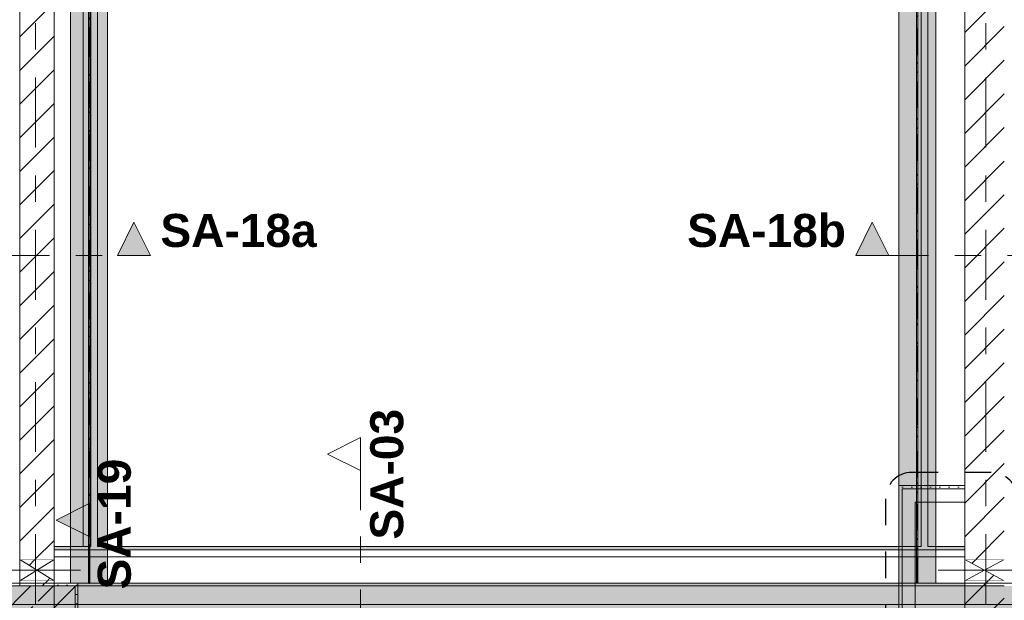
# Model space of a CAD drawing. Header units: metres. Extents: x -3.6 to 85.2, y -11 to 16.8.
# Tile 217 of 256: x 18.5 to 22.2, y 8.4 to 10.6. Entities that reach past the tile are written whole.
import ezdxf

# ---------------------------------------------------------------- set-up
doc = ezdxf.new("R2010")
doc.units = ezdxf.units.M
doc.header["$MEASUREMENT"] = 0
for name, pattern in [('Achse', [0.2, 0.1, -0.05, 0, -0.05]), ('Punktlinie eng', [0.0375, 0.0125, -0.025]), ('Schnittlinie', [0.3, 0.15, -0.075, 0, -0.075]), ('Strichlinie doppelt', [0.546806, 0.264583, -0.105833, 0.070556, -0.105833]), ('Wipeout_Contour', [1, 0, -1])]:
    doc.linetypes.add(name, pattern=pattern)
for name, color, linetype in [('154 - Bemaßung_ Beschriftung.Ausbau - Deckenspiegel', 7, 'Continuous'), ('203 - Marker.Schnitt - Ausbaudetail SA', 7, 'Continuous'), ('208 - Marker.Detail', 7, 'Continuous'), ('451 - Universal.Achsen Raster', 7, 'Continuous'), ('605 - Struktur.Wand Innen', 7, 'Continuous'), ('607 - Struktur.Stütze', 7, 'Continuous'), ('608 - Struktur.Träger', 7, 'Continuous'), ('612 - Struktur.Stahlbau', 7, 'Continuous'), ('Abbruch_605 - Struktur.Wand Innen', 7, 'Continuous'), ('Neubau_605 - Struktur.Wand Innen', 7, 'Continuous'), ('Neubau_606 - Struktur.Wand Innen Ausbau', 7, 'Continuous'), ('Neubau_612 - Struktur.Stahlbau', 7, 'Continuous'), ('Neubau_653 - Abdeckung.TB Verkofferung', 7, 'Continuous')]:
    doc.layers.add(name, color=color, linetype=linetype)
doc.styles.add('ERSTELLTER_STIL_1', font='txt')
doc.styles.add('ERSTELLTER_STIL_2', font='txt')
doc.linetypes.add('Abbruch 1', pattern='A,0,[1,2022.0244.A_L5A-PL04.03_iB_Deckenspiegel 1.OG1.Shx,S=0.001984,R=0,X=0,Y=0],-0.25,0', length=0.25)
doc.dimstyles.new('ERSTELLTER_STIL__2', dxfattribs={"dimtxt": 0.1, "dimasz": 0.0532, "dimexe": 0.18, "dimexo": 0.0625, "dimgap": 0, "dimtad": 1, "dimtih": 1, "dimtoh": 1, "dimzin": 0, "dimdsep": 46, "dimtxsty": 'ERSTELLTER_STIL_2', "dimblk": 'ARROWHEAD_2', "dimblk1": 'ARROWHEAD_2', "dimblk2": 'ARROWHEAD_2', "dimcen": 0.09, "dimse1": 1, "dimse2": 1, "dimclrd": 7, "dimclre": 7, "dimclrt": 7, "dimazin": 0, "dimtfac": 1, "dimtdec": 4, "dimtmove": 2, "dimatfit": 3, "dimfxl": 1, "dimtolj": 1, "dimtzin": 0, "dimarcsym": 0})
pattern_1 = [(45, (0, 0), (-0.01767767, 0.01767767), [0, -0.025])]
pattern_2 = [(45, (0, 0), (-0.08485281, 0.08485281), []), (45, (-0.04243, 0.04243), (-0.08485281, 0.08485281), [0.09, -0.03])]
pattern_3 = [(45, (0, 0), (-0.0636396, 0.0636396), [])]
pattern_4 = [(135, (0, 0), (0.053033, 0.053033), []), (135, (-0.01768, -0.01768), (0.053033, 0.053033), [])]

# ---------------------------------------------------------------- blocks, each defined once
blk = doc.blocks.new('*D437')
at = {"layer": '154 - Bemaßung_ Beschriftung.Ausbau - Deckenspiegel', "color": 7, "linetype": 'Continuous', "lineweight": 5}
for p, q in [((18.37, 8.3775), (18.37, 8.4825)), ((33.09, 8.3775), (33.09, 8.4825)), ((18.3358, 8.43), (18.37, 8.43)), ((18.3902, 8.465), (18.3498, 8.395)), ((18.37, 8.43), (33.09, 8.43)), ((33.0698, 8.395), (33.1102, 8.465)), ((33.09, 8.43), (33.1242, 8.43))]:
    blk.add_line(p, q, dxfattribs=at)
at = {"color": 254, "linetype": 'Wipeout_Contour', "lineweight": 0, "ltscale": 107.020371}
blk.add_wipeout([(25.1731, 8.4286), (25.5579, 8.4286), (25.5579, 8.5714), (25.1731, 8.5714)], dxfattribs=at).dxf.layer = '154 - Bemaßung_ Beschriftung.Ausbau - Deckenspiegel'
at = {"layer": '154 - Bemaßung_ Beschriftung.Ausbau - Deckenspiegel', "color": 7, "lineweight": 5, "insert": (25.1945, 8.45), "char_height": 0.1, "attachment_point": 7, "style": 'ERSTELLTER_STIL_2'}
blk.add_mtext('\\A1;{\\pql;\\fArial|b0|i0|c0|p38;14,72}', dxfattribs=at)
blk = doc.blocks.new('ARROWHEAD_2')
at = {"color": 0, "linetype": 'Continuous', "lineweight": 0}
for p, q in [((0, 0), (-1, 0)), ((-0.378, -0.655), (0.378, 0.655))]:
    blk.add_line(p, q, dxfattribs=at)

msp = doc.modelspace()

# ---------------------------------------------------------------- hatches: boundary and pattern name
at = {"layer": '203 - Marker.Schnitt - Ausbaudetail SA', "linetype": 'Continuous', "lineweight": 0, "true_color": 0x000000}
for points in [[(18.9655, 9.7516), (18.903, 9.8766), (18.8405, 9.7516)], [(21.6375, 9.7516), (21.7625, 9.7516), (21.7, 9.8766)]]:
    msp.add_hatch(color=18, dxfattribs=at).paths.add_polyline_path(points)
at = {"layer": '607 - Struktur.Stütze', "linetype": 'Continuous', "lineweight": 0, "true_color": 0x000000}
h = msp.add_hatch(dxfattribs=at)
h.set_pattern_fill('Gips_0001', color=18, style=0, pattern_type=2)
h.set_pattern_definition(pattern_1)
h.paths.add_polyline_path([(18.37, 8.51), (18.37, 8.09), (18.69, 8.09), (18.69, 8.51), (18.6, 8.51), (18.6, 8.5), (18.68, 8.5), (18.68, 8.1), (18.38, 8.1), (18.38, 8.5), (18.47, 8.5), (18.47, 8.51)])
h = msp.add_hatch(dxfattribs=at)
h.set_pattern_fill('Beton__Stahlbeton_0001', color=18, style=0, pattern_type=2)
h.set_pattern_definition(pattern_2)
h.paths.add_polyline_path([(18.38, 8.1), (18.68, 8.1), (18.68, 8.5), (18.38, 8.5)])
at = {"layer": 'Abbruch_605 - Struktur.Wand Innen', "linetype": 'Continuous', "lineweight": 0, "true_color": 0x000000}
h = msp.add_hatch(dxfattribs=at)
h.set_pattern_fill('MW_Ziegel_0001', color=18, style=0, pattern_type=2)
h.set_pattern_definition(pattern_3)
h.paths.add_polyline_path([(18.6, 8.6), (18.47, 8.6), (18.535, 8.56)])
h = msp.add_hatch(dxfattribs=at)
h.set_pattern_fill('MW_Ziegel_0001', color=18, style=0, pattern_type=2)
h.set_pattern_definition(pattern_3)
h.paths.add_polyline_path([(22.2, 8.6), (22.05, 8.6), (22.125, 8.56)])
h = msp.add_hatch(dxfattribs=at)
h.set_pattern_fill('MW_Ziegel_0001', color=18, style=0, pattern_type=2)
h.set_pattern_definition(pattern_3)
h.paths.add_polyline_path([(18.47, 8.52), (18.6, 8.52), (18.535, 8.56)])
h = msp.add_hatch(dxfattribs=at)
h.set_pattern_fill('MW_Ziegel_0001', color=18, style=0, pattern_type=2)
h.set_pattern_definition(pattern_3)
h.paths.add_polyline_path([(22.05, 8.52), (22.2, 8.52), (22.125, 8.56)])
at = {"layer": 'Neubau_606 - Struktur.Wand Innen Ausbau', "linetype": 'Continuous', "lineweight": 0, "true_color": 0x000000}
h = msp.add_hatch(dxfattribs=at)
h.set_pattern_fill('Gips_0001', color=18, style=0, pattern_type=2)
h.set_pattern_definition(pattern_1)
h.paths.add_polyline_path([(21.8124, 8.8675), (21.7999, 8.88), (21.7999, 8.8675)])
h = msp.add_hatch(dxfattribs=at)
h.set_pattern_fill('Gips_0001', color=18, style=0, pattern_type=2)
h.set_pattern_definition(pattern_1)
h.paths.add_polyline_path([(21.8124, 8.88), (21.7999, 8.88), (21.8124, 8.8675)])
h = msp.add_hatch(dxfattribs=at)
h.set_pattern_fill('Gips_0001', color=18, style=0, pattern_type=2)
h.set_pattern_definition(pattern_1)
h.paths.add_polyline_path([(21.8124, 8.8675), (22.05, 8.8675), (22.05, 8.88), (21.8124, 8.88)])
h = msp.add_hatch(dxfattribs=at)
h.set_pattern_fill('Gips_0001', color=18, style=0, pattern_type=2)
h.set_pattern_definition(pattern_1)
h.paths.add_polyline_path([(21.7999, 8.8675), (21.7999, 8.22), (21.8124, 8.22), (21.8124, 8.8675)])
at = {"layer": 'Neubau_612 - Struktur.Stahlbau', "linetype": 'Continuous', "lineweight": 0, "true_color": 0x000000}
h = msp.add_hatch(dxfattribs=at)
h.set_pattern_fill('Metall__Stahl_0001', color=18, style=0, pattern_type=2)
h.set_pattern_definition(pattern_4)
h.paths.add_polyline_path([(18.7357, 8.51), (18.7357, 12.99), (18.7302, 12.99), (18.7302, 8.51)])
h = msp.add_hatch(dxfattribs=at)
h.set_pattern_fill('Metall__Stahl_0001', color=18, style=0, pattern_type=2)
h.set_pattern_definition(pattern_4)
h.paths.add_polyline_path([(21.8727, 8.51), (21.8727, 12.99), (21.8672, 12.99), (21.8672, 8.51)])
at = {"layer": 'Neubau_653 - Abdeckung.TB Verkofferung', "linetype": 'Continuous', "lineweight": 0, "true_color": 0x000000}
h = msp.add_hatch(dxfattribs=at)
h.set_pattern_fill('Gips_0001', color=18, style=0, pattern_type=2)
h.set_pattern_definition(pattern_1)
h.paths.add_polyline_path([(18.74, 8.6495), (18.765, 8.6495), (18.765, 12.9505), (18.74, 12.9505)])
h = msp.add_hatch(dxfattribs=at)
h.set_pattern_fill('Gips_0001', color=18, style=0, pattern_type=2)
h.set_pattern_definition(pattern_1)
h.paths.add_polyline_path([(21.91, 12.9505), (21.885, 12.9505), (21.885, 8.6495), (21.91, 8.6495)])
h = msp.add_hatch(dxfattribs=at)
h.set_pattern_fill('Gips_0001', color=18, style=0, pattern_type=2)
h.set_pattern_definition(pattern_1)
h.paths.add_polyline_path([(22.05, 8.6495), (18.6, 8.6495), (18.6, 8.637), (22.05, 8.637)])

# ---------------------------------------------------------------- linework, layer by layer
at = {"layer": '203 - Marker.Schnitt - Ausbaudetail SA', "color": 7, "linetype": 'Continuous', "lineweight": 13, "flags": 128}
for points in [[(18.9655, 9.7516), (18.8405, 9.7516), (18.903, 9.8766)], [(21.6375, 9.7516), (21.7625, 9.7516), (21.7, 9.8766)]]:
    msp.add_lwpolyline(points, close=True, dxfattribs=at)
at = {"layer": '208 - Marker.Detail', "color": 30, "linetype": 'Punktlinie eng', "lineweight": 25, "true_color": 0xff6e00}
msp.add_arc((21.8499, 8.83), 0.1, 90, 180, dxfattribs=at)
at = {"layer": '607 - Struktur.Stütze', "color": 7, "linetype": 'Continuous', "lineweight": 5, "flags": 128}
msp.add_lwpolyline([(18.47, 8.51), (18.37, 8.51), (18.37, 8.09), (18.69, 8.09), (18.69, 8.51), (18.6, 8.51)], dxfattribs=at)
at = {"layer": '607 - Struktur.Stütze', "color": 7, "linetype": 'Continuous', "lineweight": 13, "flags": 128}
msp.add_lwpolyline([(18.38, 8.1), (18.68, 8.1), (18.68, 8.5), (18.38, 8.5)], close=True, dxfattribs=at)
at = {"layer": '608 - Struktur.Träger', "color": 7, "linetype": 'Continuous', "lineweight": 5}
msp.add_line((18.69, 8.51), (18.69, 8.5), dxfattribs=at)
at = {"layer": 'Abbruch_605 - Struktur.Wand Innen', "color": 7, "linetype": 'Abbruch 1', "lineweight": 18}
for p, q in [((18.6, 8.6), (18.47, 8.6)), ((22.2, 8.6), (22.05, 8.6)), ((18.47, 8.52), (18.6, 8.52)), ((22.05, 8.52), (22.2, 8.52))]:
    msp.add_line(p, q, dxfattribs=at)
at = {"layer": 'Abbruch_605 - Struktur.Wand Innen', "color": 160, "linetype": 'Abbruch 1', "lineweight": 5, "true_color": 0x3232ff}
for p, q in [((18.37, 8.56), (18.7, 8.56)), ((18.37, 8.56), (18.7, 8.56)), ((21.95, 8.56), (22.3, 8.56)), ((21.95, 8.56), (22.3, 8.56)), ((21.95, 8.56), (22.3, 8.56))]:
    msp.add_line(p, q, dxfattribs=at)
at = {"layer": 'Abbruch_605 - Struktur.Wand Innen', "color": 7, "linetype": 'Abbruch 1', "lineweight": 18, "flags": 128}
for points in [[(18.47, 8.6), (18.47, 8.52)], [(18.6, 8.52), (18.6, 8.6)], [(22.05, 8.6), (22.05, 8.52)]]:
    msp.add_lwpolyline(points, dxfattribs=at)
at = {"layer": 'Neubau_605 - Struktur.Wand Innen', "color": 1, "linetype": 'Continuous', "lineweight": 9}
for p, q in [((18.47, 8.52), (18.6, 8.6)), ((18.47, 8.6), (18.6, 8.52)), ((22.05, 8.52), (22.2, 8.6)), ((22.05, 8.6), (22.2, 8.52))]:
    msp.add_line(p, q, dxfattribs=at)
at = {"layer": 'Neubau_606 - Struktur.Wand Innen Ausbau', "color": 1, "linetype": 'Continuous', "lineweight": 5}
for p, q in [((21.8124, 8.8675), (21.8124, 8.8175)), ((21.8624, 8.8675), (21.8124, 8.8675)), ((21.8124, 8.8675), (21.8124, 8.8175)), ((22.05, 8.8675), (21.8624, 8.8675)), ((21.8124, 8.8175), (21.8124, 8.22))]:
    msp.add_line(p, q, dxfattribs=at)
at = {"layer": 'Neubau_606 - Struktur.Wand Innen Ausbau', "color": 1, "linetype": 'Continuous', "lineweight": 5, "flags": 128}
for points in [[(21.7999, 8.88), (21.7999, 8.8675)], [(22.05, 8.88), (21.7999, 8.88)], [(22.05, 8.88), (22.05, 8.8675)], [(21.7999, 8.8675), (21.7999, 8.22)], [(22.05, 8.8675), (22.05, 8.8175)], [(21.8624, 8.8175), (22.05, 8.8175)], [(21.8624, 8.22), (21.8624, 8.8175)]]:
    msp.add_lwpolyline(points, dxfattribs=at)
at = {"layer": 'Neubau_612 - Struktur.Stahlbau', "color": 1, "linetype": 'Continuous', "lineweight": 13}
for p, q in [((18.663, 8.51), (18.663, 12.99)), ((18.803, 8.51), (18.803, 12.99)), ((21.8, 8.51), (21.8, 12.99)), ((21.94, 8.51), (21.94, 12.99)), ((18.803, 8.51), (18.663, 8.51)), ((21.94, 8.51), (21.8, 8.51))]:
    msp.add_line(p, q, dxfattribs=at)
at = {"layer": 'Neubau_612 - Struktur.Stahlbau', "color": 1, "linetype": 'Continuous', "lineweight": 9}
for p, q in [((18.7302, 12.99), (18.7302, 8.51)), ((18.7357, 12.99), (18.7357, 8.51)), ((21.8672, 12.99), (21.8672, 8.51)), ((21.8727, 12.99), (21.8727, 8.51)), ((18.7357, 8.51), (18.7302, 8.51)), ((21.8727, 8.51), (21.8672, 8.51))]:
    msp.add_line(p, q, dxfattribs=at)
at = {"layer": 'Neubau_612 - Struktur.Stahlbau', "color": 1, "linetype": 'Achse', "lineweight": 9}
for p, q in [((18.733, 8.51), (18.733, 12.99)), ((21.87, 8.51), (21.87, 12.99))]:
    msp.add_line(p, q, dxfattribs=at)
at = {"layer": 'Neubau_653 - Abdeckung.TB Verkofferung', "color": 1, "linetype": 'Continuous', "lineweight": 9}
for p, q in [((18.6, 8.6495), (18.6, 12.9505)), ((18.765, 8.6495), (18.765, 12.9505)), ((21.885, 8.6495), (21.885, 12.9505)), ((22.05, 8.6495), (22.05, 12.9505)), ((18.71, 8.6495), (18.71, 12.69)), ((18.6, 8.6495), (18.6, 8.22)), ((21.885, 8.6495), (18.765, 8.6495)), ((22.05, 8.6495), (22.05, 8.22))]:
    msp.add_line(p, q, dxfattribs=at)
at = {"layer": 'Neubau_653 - Abdeckung.TB Verkofferung', "color": 1, "linetype": 'Continuous', "lineweight": 5}
for p, q in [((18.74, 12.9505), (18.74, 8.6495)), ((18.765, 12.9505), (18.765, 8.6495)), ((21.885, 12.9505), (21.885, 8.6495)), ((21.91, 12.9505), (21.91, 8.6495)), ((18.74, 8.6495), (18.6, 8.6495)), ((22.05, 8.637), (18.6, 8.637)), ((21.885, 8.6495), (18.765, 8.6495)), ((22.05, 8.6495), (21.91, 8.6495)), ((22.05, 8.61), (18.6, 8.61)), ((22.05, 8.51), (18.6, 8.51))]:
    msp.add_line(p, q, dxfattribs=at)
at = {"layer": 'Neubau_653 - Abdeckung.TB Verkofferung', "color": 1, "linetype": 'Continuous', "lineweight": 5, "flags": 128}
for points in [[(18.6, 8.6495), (18.6, 8.637), (18.6, 8.61), (18.6, 8.51)], [(22.05, 8.6495), (22.05, 8.637), (22.05, 8.61), (22.05, 8.51)]]:
    msp.add_lwpolyline(points, dxfattribs=at)

# ---------------------------------------------------------------- texts
at = {"layer": '203 - Marker.Schnitt - Ausbaudetail SA', "color": 7, "lineweight": 13, "char_height": 0.125, "style": 'ERSTELLTER_STIL_1'}
for s, insert, attachment_point in [('\\A1;{\\pql;\\pt0;\\fArial|b1|i0|c0|p38;SA-18a}', (19.003, 9.7816), 7), ('\\A1;{\\pqr;\\pt0;\\fArial|b1|i0|c0|p38;SA-18b}', (21.6, 9.7816), 9)]:
    msp.add_mtext(s, dxfattribs=dict(at, insert=insert, attachment_point=attachment_point))
at = {"layer": '203 - Marker.Schnitt - Ausbaudetail SA', "color": 7, "lineweight": 13, "insert": (19.9249, 8.6754), "char_height": 0.125, "attachment_point": 7, "rotation": 90, "style": 'ERSTELLTER_STIL_1'}
msp.add_mtext('\\A1;{\\pql;\\pt0;\\fArial|b1|i0|c0|p38;SA-03}', dxfattribs=at)

# ---------------------------------------------------------------- next in the draw order: wipeouts: each hides what was drawn before it
at = {"color": 254, "linetype": 'Wipeout_Contour', "lineweight": 0, "ltscale": 86.077279}
msp.add_wipeout([(18.47, 13), (18.47, 8.6), (18.6, 8.6), (18.6, 13)], dxfattribs=at).dxf.layer = '605 - Struktur.Wand Innen'
at = {"color": 254, "linetype": 'Wipeout_Contour', "lineweight": 0, "ltscale": 98.746427}
msp.add_wipeout([(22.05, 13), (22.05, 8.6), (22.2, 8.6), (22.2, 13)], dxfattribs=at).dxf.layer = '605 - Struktur.Wand Innen'
at = {"color": 254, "linetype": 'Wipeout_Contour', "lineweight": 0, "ltscale": 81.602697}
msp.add_wipeout([(18.47, 8.5), (18.6, 8.5), (18.6, 8.52), (18.47, 8.52)], dxfattribs=at).dxf.layer = '605 - Struktur.Wand Innen'
at = {"color": 254, "linetype": 'Wipeout_Contour', "lineweight": 0, "ltscale": 94.691382}
msp.add_wipeout([(22.05, 8.22), (22.2, 8.095), (22.2, 8.52), (22.05, 8.52)], dxfattribs=at).dxf.layer = '605 - Struktur.Wand Innen'

# ---------------------------------------------------------------- next in the draw order: hatches: boundary and pattern name
at = {"layer": '203 - Marker.Schnitt - Ausbaudetail SA', "linetype": 'Continuous', "lineweight": 0, "true_color": 0x000000}
msp.add_hatch(color=18, dxfattribs=at).paths.add_polyline_path([(18.733, 8.812), (18.608, 8.7495), (18.733, 8.687)])
at = {"layer": '605 - Struktur.Wand Innen', "linetype": 'Continuous', "lineweight": 0, "true_color": 0x000000}
h = msp.add_hatch(dxfattribs=at)
h.set_pattern_fill('MW_Ziegel_0001', color=18, style=0, pattern_type=2)
h.set_pattern_definition(pattern_3)
h.paths.add_polyline_path([(18.47, 13), (18.47, 8.6), (18.6, 8.6), (18.6, 13)])
h = msp.add_hatch(dxfattribs=at)
h.set_pattern_fill('MW_Ziegel_0001', color=18, style=0, pattern_type=2)
h.set_pattern_definition(pattern_3)
h.paths.add_polyline_path([(22.05, 13), (22.05, 8.6), (22.2, 8.6), (22.2, 13)])
h = msp.add_hatch(dxfattribs=at)
h.set_pattern_fill('MW_Ziegel_0001', color=18, style=0, pattern_type=2)
h.set_pattern_definition(pattern_3)
h.paths.add_polyline_path([(18.47, 8.5), (18.6, 8.5), (18.6, 8.52), (18.47, 8.52)])
h = msp.add_hatch(dxfattribs=at)
h.set_pattern_fill('MW_Ziegel_0001', color=18, style=0, pattern_type=2)
h.set_pattern_definition(pattern_3)
h.paths.add_polyline_path([(22.05, 8.22), (22.2, 8.095), (22.2, 8.52), (22.05, 8.52)])
at = {"layer": '608 - Struktur.Träger', "linetype": 'Continuous', "lineweight": 0, "true_color": 0x000000}
h = msp.add_hatch(dxfattribs=at)
h.set_pattern_fill('Gips_0001', color=18, style=0, pattern_type=2)
h.set_pattern_definition(pattern_1)
h.paths.add_polyline_path([(18.69, 8.5), (22.05, 8.5), (22.05, 8.51), (18.69, 8.51)])
h = msp.add_hatch(dxfattribs=at)
h.set_pattern_fill('Beton__Stahlbeton_0001', color=18, style=0, pattern_type=2)
h.set_pattern_definition(pattern_2)
h.paths.add_polyline_path([(0.69, 8.5), (0.38, 8.5), (0.38, 8.1), (0.69, 8.1), (7.57, 8.1), (7.89, 8.1), (11.17, 8.1), (11.49, 8.1), (14.77, 8.1), (15.09, 8.1), (18.37, 8.1), (18.69, 8.1), (25.57, 8.1), (25.89, 8.1), (29.25, 8.1), (29.39, 8.1), (32.77, 8.1), (33.09, 8.1), (36.47, 8.1), (36.59, 8.1), (39.97, 8.1), (40.29, 8.1), (47.17, 8.1), (47.49, 8.1), (50.77, 8.1), (51.09, 8.1), (54.37, 8.1), (54.69, 8.1), (61.57, 8.1), (61.88, 8.1), (61.88, 8.5), (61.57, 8.5), (58.195, 8.5), (58.05, 8.5), (54.69, 8.5), (54.37, 8.5), (51.09, 8.5), (50.77, 8.5), (47.49, 8.5), (47.17, 8.5), (40.29, 8.5), (39.97, 8.5), (36.59, 8.5), (36.47, 8.5), (33.09, 8.5), (32.77, 8.5), (29.39, 8.5), (29.25, 8.5), (25.89, 8.5), (25.57, 8.5), (22.2, 8.5), (22.05, 8.5), (18.69, 8.5), (18.37, 8.5), (15.09, 8.5), (14.77, 8.5), (11.49, 8.5), (11.17, 8.5), (7.89, 8.5), (7.57, 8.5)])

# ---------------------------------------------------------------- next in the draw order: linework, layer by layer
at = {"layer": '203 - Marker.Schnitt - Ausbaudetail SA', "color": 7, "linetype": 'Schnittlinie', "lineweight": 13}
for p, q in [((18.4325, 9.7516), (18.8405, 9.7516)), ((21.7625, 9.7516), (22.2375, 9.7516))]:
    msp.add_line(p, q, dxfattribs=at)
at = {"layer": '203 - Marker.Schnitt - Ausbaudetail SA', "color": 7, "linetype": 'Continuous', "lineweight": 13, "flags": 128}
msp.add_lwpolyline([(18.733, 8.812), (18.733, 8.687), (18.608, 8.7495)], close=True, dxfattribs=at)
at = {"layer": '208 - Marker.Detail', "color": 30, "linetype": 'Punktlinie eng', "lineweight": 25, "true_color": 0xff6e00}
msp.add_line((22.15, 8.93), (21.8499, 8.93), dxfattribs=at)
msp.add_arc((22.15, 8.83), 0.1, 0, 90, dxfattribs=at)
at = {"layer": '605 - Struktur.Wand Innen', "color": 7, "linetype": 'Continuous', "lineweight": 18, "flags": 128}
for points in [[(18.47, 13), (18.47, 8.6)], [(18.6, 8.6), (18.6, 13)], [(22.05, 13), (22.05, 8.6)], [(18.47, 8.52), (18.47, 8.5)], [(18.6, 8.5), (18.6, 8.52)], [(22.05, 8.52), (22.05, 8.22)]]:
    msp.add_lwpolyline(points, dxfattribs=at)
at = {"layer": '608 - Struktur.Träger', "color": 7, "linetype": 'Continuous', "lineweight": 13}
for p, q in [((0.38, 8.51), (61.88, 8.51)), ((18.69, 8.5), (18.37, 8.5)), ((22.05, 8.5), (18.69, 8.5)), ((22.2, 8.5), (22.05, 8.5))]:
    msp.add_line(p, q, dxfattribs=at)
at = {"layer": '608 - Struktur.Träger', "color": 7, "linetype": 'Continuous', "lineweight": 5}
for q in [(18.69, 8.51), (22.05, 8.5)]:
    msp.add_line((22.05, 8.51), q, dxfattribs=at)
at = {"layer": 'Neubau_653 - Abdeckung.TB Verkofferung', "color": 1, "linetype": 'Continuous', "lineweight": 9}
for p, q in [((18.6, 8.6495), (18.6, 12.69)), ((18.71, 8.6495), (18.6, 8.6495))]:
    msp.add_line(p, q, dxfattribs=at)

# ---------------------------------------------------------------- next in the draw order: dimensions: what is measured, and where the dimension line sits
at = {"layer": '154 - Bemaßung_ Beschriftung.Ausbau - Deckenspiegel', "color": 7, "linetype": 'Continuous', "lineweight": 5}
dim = msp.add_linear_dim(base=(33.09, 8.43), p1=(18.37, 8.09), p2=(33.09, 8.095), dimstyle='ERSTELLTER_STIL__2', dxfattribs=at)
dim.commit()
dim.dimension.update_dxf_attribs({"geometry": '*D437', "text_midpoint": (25.3625, 8.5), "dimtype": 160})

# ---------------------------------------------------------------- next in the draw order: hatches: boundary and pattern name
at = {"layer": '612 - Struktur.Stahlbau', "linetype": 'Continuous', "lineweight": 0, "true_color": 0x30307f}
for points in [[(18.663, 12.99), (18.803, 12.99), (18.803, 8.51), (18.663, 8.51)], [(21.8, 12.99), (21.94, 12.99), (21.94, 8.51), (21.8, 8.51)]]:
    msp.add_hatch(color=177, dxfattribs=at).paths.add_polyline_path(points)

# ---------------------------------------------------------------- next in the draw order: linework, layer by layer
at = {"layer": '203 - Marker.Schnitt - Ausbaudetail SA', "color": 7, "linetype": 'Schnittlinie', "lineweight": 13}
for p, q in [((19.7616, 8.937), (19.7616, 7.8025)), ((18.733, 8.0575), (18.733, 8.687))]:
    msp.add_line(p, q, dxfattribs=at)
at = {"layer": '208 - Marker.Detail', "color": 30, "linetype": 'Punktlinie eng', "lineweight": 25, "true_color": 0xff6e00}
msp.add_line((21.7499, 8.83), (21.7499, 8.145), dxfattribs=at)
at = {"layer": '451 - Universal.Achsen Raster', "color": 160, "linetype": 'Strichlinie doppelt', "lineweight": 9, "true_color": 0x3232ff}
for p, q in [((18.53, -10.585), (18.53, 16.355)), ((22.13, -10.585), (22.13, 16.355))]:
    msp.add_line(p, q, dxfattribs=at)

# ---------------------------------------------------------------- next in the draw order: texts
at = {"layer": '203 - Marker.Schnitt - Ausbaudetail SA', "color": 7, "lineweight": 13, "insert": (18.8926, 8.4867), "char_height": 0.125, "attachment_point": 7, "rotation": 90, "style": 'ERSTELLTER_STIL_1'}
msp.add_mtext('\\A1;{\\pql;\\pt0;\\fArial|b1|i0|c0|p38;SA-19}', dxfattribs=at)

# ---------------------------------------------------------------- next in the draw order: wipeouts: each hides what was drawn before it
at = {"color": 254, "linetype": 'Wipeout_Contour', "lineweight": 0, "ltscale": 64.58424}
msp.add_wipeout([(19.7616, 9.062), (19.6366, 8.9995), (19.7616, 8.937)], dxfattribs=at).dxf.layer = '203 - Marker.Schnitt - Ausbaudetail SA'

# ---------------------------------------------------------------- next in the draw order: linework, layer by layer
at = {"layer": '203 - Marker.Schnitt - Ausbaudetail SA', "color": 7, "linetype": 'Continuous', "lineweight": 13, "flags": 128}
msp.add_lwpolyline([(19.7616, 9.062), (19.7616, 8.937), (19.6366, 8.9995)], close=True, dxfattribs=at)

doc.saveas('drawing.dxf')
